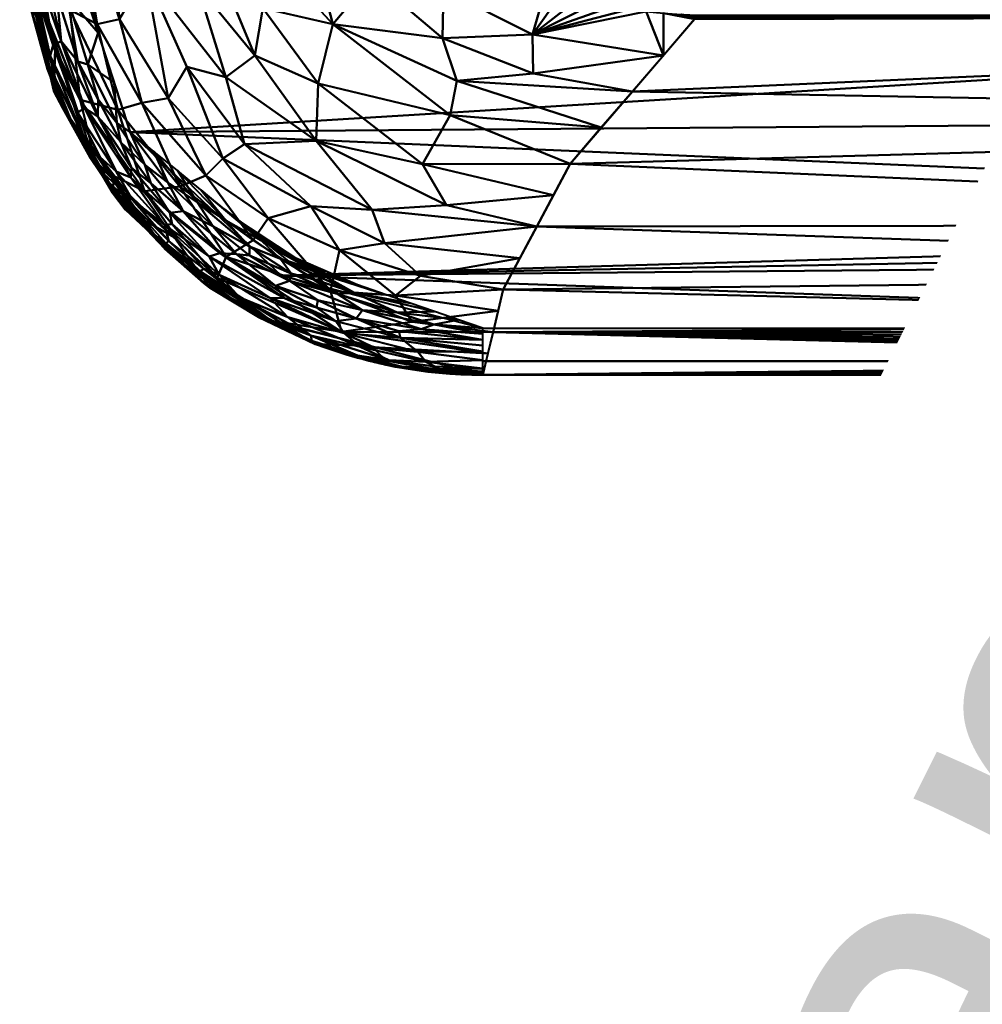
# Model space of a CAD drawing. Header units: millimetres. Extents: x -206 to 140, y -189 to 122.
# Tile 2 of 256: x -100 to -69, y -106 to -74. Entities that reach past the tile are written whole.
import ezdxf

# ---------------------------------------------------------------- set-up
doc = ezdxf.new("R2010")
doc.units = ezdxf.units.MM
doc.layers.add('A-GENM', color=13, linetype='Continuous', lineweight=30)
doc.styles.add('Arial', font='arial.ttf', dxfattribs={"height": 14.6304})

# ---------------------------------------------------------------- blocks, each defined once
blk = doc.blocks.new('MODEL - MODEL-3819-View 1')
at = {"layer": 'A-GENM', "lineweight": 40}
mesh = blk.add_polyface(dxfattribs=at)
corners = [(-29.547, -80.628, 21.912), (-30.767, -77.282, 21.774), (-31.573, -73.838, 21.577), (-31.967, -70.302, 21.32), (-31.97, -70.23, 21.315), (-31.973, -70.158, 21.309), (-31.976, -70.086, 21.303), (-31.98, -70.013, 21.297), (-31.983, -69.941, 21.291), (-31.986, -69.869, 21.285), (-31.989, -69.797, 21.279), (-30.744, -60.171, 20.279), (-26.491, -51.53, 18.967), (-19.669, -44.776, 17.53), (-84.808, -44.776, 17.53), (-91.341, -46.492, 17.943), (-96.217, -51.155, 18.899), (-98.282, -57.592, 19.934), (-98.282, -59.308, 20.167), (-98.282, -61.027, 20.385), (-98.282, -62.747, 20.589), (-98.282, -64.47, 20.778), (-98.282, -66.193, 20.954), (-98.282, -67.918, 21.117), (-98.282, -69.644, 21.267), (-98.282, -71.371, 21.404), (-96.216, -77.792, 21.799), (-91.328, -82.43, 21.961), (-84.808, -84.125, 21.989), (-42.772, -84.125, 21.989), (-41.793, -84.315, 21.991), (-40.814, -84.505, 21.993), (-39.834, -84.694, 21.994), (-38.855, -84.884, 21.996), (-37.876, -85.073, 21.997), (-36.896, -85.263, 21.997), (-35.917, -85.453, 21.998), (-34.938, -85.642, 21.998), (-34.264, -85.015, 21.996), (-33.59, -84.389, 21.992), (-32.916, -83.762, 21.985), (-32.242, -83.135, 21.975), (-31.569, -82.508, 21.963), (-30.895, -81.881, 21.948), (-30.221, -81.255, 21.931), (-34.645, -85.37, 21.997), (-34.792, -85.506, 21.998), (-35.55, -85.524, 21.998)]
mesh.append_faces([[corners[k] for k in face] for face in [(16, 12, 15), (21, 11, 20), (19, 11, 18), (10, 24, 9), (9, 24, 8), (4, 24, 3), (41, 29, 40), (40, 30, 39), (42, 29, 41)]], dxfattribs={"vtx0": -1, "vtx1": -1})
mesh.append_faces([[corners[k] for k in face] for face in [(27, 29, 43)]], dxfattribs={"vtx0": -1, "vtx1": -1, "vtx2": -1})
mesh.append_faces([[corners[k] for k in face] for face in [(12, 16, 17), (11, 17, 18), (11, 19, 20), (10, 22, 23), (10, 23, 24), (46, 36, 47), (36, 46, 45), (24, 6, 7), (24, 4, 5), (2, 25, 26), (39, 30, 31), (40, 29, 30), (38, 33, 34), (39, 32, 33), (39, 31, 32), (38, 34, 35), (29, 42, 43), (26, 0, 1), (27, 44, 0), (35, 45, 38), (45, 35, 36), (25, 2, 3)]], dxfattribs={"vtx0": -1, "vtx2": -1})
mesh.append_faces([[corners[k] for k in face] for face in [(21, 22, 10), (12, 13, 15), (11, 12, 17), (10, 11, 21), (7, 8, 24), (5, 6, 24), (24, 25, 3), (26, 27, 0), (1, 2, 26), (43, 44, 27), (38, 39, 33)]], dxfattribs={"vtx1": -1, "vtx2": -1})
mesh.append_faces([[corners[k] for k in face] for face in [(13, 14, 15), (47, 37, 46), (27, 28, 29)]], dxfattribs={"vtx2": -1})
mesh = blk.add_polyface(dxfattribs=at)
corners = [(-82.322, -73.381, -15.548), (-81.771, -73.515, -15.585), (-81.215, -73.632, -15.607), (-80.655, -73.733, -15.618), (-80.093, -73.817, -15.618), (-79.528, -73.885, -15.61), (-78.962, -73.938, -15.592), (-78.396, -73.978, -15.567), (-77.829, -74.005, -15.535), (-77.873, -74.049, -15.46), (-77.919, -74.093, -15.384), (-77.964, -74.137, -15.308), (-81.981, -78.811, -6.217), (-84.148, -82.879, 3.75), (-84.808, -85.634, 14.351), (-91.893, -83.848, 14.297), (-97.293, -78.93, 14.129), (-99.785, -71.491, 13.6), (-99.023, -70.49, 9.903), (-98.051, -69.461, 6.26), (-97.102, -68.413, 2.622), (-96.041, -67.374, -0.986), (-94.816, -66.347, -4.553), (-93.372, -65.343, -8.04), (-91.635, -64.375, -11.401), (-89.522, -63.465, -14.559), (-88.893, -66.401, -14.96), (-87.7, -69.132, -15.266), (-85.812, -71.436, -15.461), (-85.41, -71.73, -15.522), (-84.997, -72.011, -15.568), (-84.573, -72.279, -15.599), (-84.139, -72.533, -15.614), (-83.696, -72.771, -15.616), (-83.245, -72.991, -15.605), (-82.787, -73.195, -15.582), (-79.973, -76.474, -10.762), (-78.969, -75.306, -13.035), (-86.113, -74.753, -11.588), (-83.203, -74.633, -13.444), (-86.079, -73.177, -13.537), (-92.519, -78.174, 1.054), (-90.545, -70.877, -10.719), (-96.61, -77.069, 8.533), (-90.137, -76.217, -5.6), (-89.813, -68.781, -12.966), (-94.033, -73.049, -2.767), (-96.554, -74.13, 4.652), (-93.769, -79.186, 5.353), (-93.111, -81.823, 9.747), (-93.16, -70.803, -6.407), (-89.444, -81.602, 3.501), (-83.065, -80.845, -1.233), (-84.478, -84.257, 9.05), (-95.721, -72.679, 0.908), (-88.395, -72.809, -11.761), (-89.663, -74.293, -8.69), (-85.862, -77.244, -7.998), (-83.184, -75.886, -11.515), (-88.134, -71.199, -13.467), (-80.977, -77.642, -8.49), (-88.391, -80.306, -0.433), (-86.757, -78.823, -4.621), (-85.648, -76.127, -9.932), (-90.195, -78.065, -2.661), (-98.379, -75.687, 13.898), (-97.828, -76.742, 11.288), (-94.593, -81.389, 14.213), (-95.746, -79.696, 10.778), (-98.165, -73.832, 9.075), (-97.277, -74.301, 6.942), (-95.84, -76.843, 6.22), (-94.982, -76.684, 3.823), (-93.22, -78.637, 3.192), (-91.752, -80.566, 4.366), (-89.737, -82.916, 7.22), (-92.238, -81.28, 6.823), (-94.611, -79.551, 7.906), (-89.373, -84.251, 10.981), (-99.047, -73.695, 11.646), (-93.395, -82.497, 12.228), (-91.352, -67.823, -11.15), (-92.4, -69.173, -8.798), (-91.628, -72.138, -8.083), (-91.923, -73.776, -6.015), (-92.181, -75.311, -3.78), (-93.118, -76.011, -1.166), (-94.384, -75.673, 0.997), (-93.378, -72.425, -4.698), (-94.705, -69.833, -3.672), (-95.402, -70.841, -1.339), (-95.428, -66.861, -2.769), (-94.094, -65.845, -6.296), (-90.374, -80.178, 1.496), (-87.984, -81.374, 1.549), (-86.821, -82.44, 3.341), (-84.313, -83.568, 6.4), (-83.606, -81.862, 1.258), (-87.09, -83.926, 7.744), (-87.633, -83.075, 5.578), (-85.981, -80.145, -2.444), (-82.523, -79.828, -3.725), (-98.537, -69.975, 8.082), (-88.35, -84.741, 14.324), (-84.643, -84.946, 11.7), (-99.404, -70.99, 11.752)]
mesh.append_faces([[corners[k] for k in face] for face in [(4, 39, 3), (7, 11, 6), (35, 40, 34), (20, 47, 19), (60, 63, 36), (33, 40, 32), (92, 50, 22), (25, 45, 24), (32, 40, 31), (65, 66, 16), (36, 58, 37), (16, 68, 67), (24, 81, 23), (19, 70, 102)]], dxfattribs={"vtx0": -1, "vtx1": -1})
mesh.append_faces([[corners[k] for k in face] for face in [(81, 42, 82), (57, 12, 62), (78, 49, 75), (37, 39, 5), (88, 46, 89), (42, 45, 59), (72, 71, 47), (46, 90, 89), (74, 51, 75), (42, 55, 56), (59, 40, 55), (93, 94, 51), (51, 99, 75), (88, 89, 50), (76, 48, 74), (37, 58, 39), (83, 50, 82), (55, 38, 56), (68, 77, 49), (40, 35, 39), (38, 39, 58), (45, 42, 81), (38, 55, 40), (72, 47, 54), (44, 56, 57), (68, 66, 43), (83, 56, 84), (87, 54, 86), (76, 77, 48), (85, 64, 86), (59, 55, 42), (65, 79, 66), (47, 20, 54), (69, 79, 18), (71, 70, 47), (61, 94, 93), (73, 93, 74), (39, 38, 40), (56, 44, 84), (78, 104, 103), (83, 82, 42), (44, 57, 62), (63, 58, 36), (63, 57, 56), (40, 59, 28), (59, 45, 27), (38, 58, 63), (101, 100, 62), (64, 100, 61), (44, 62, 64), (61, 100, 52), (38, 63, 56), (57, 63, 60), (84, 44, 85), (64, 61, 41), (69, 43, 66), (66, 68, 16), (67, 68, 80), (43, 69, 70), (69, 102, 70), (43, 70, 71), (47, 70, 19), (43, 71, 77), (48, 71, 72), (72, 73, 48), (86, 41, 87), (48, 73, 74), (41, 73, 87), (75, 76, 74), (93, 51, 74), (78, 80, 49), (98, 75, 99), (77, 71, 48), (76, 75, 49), (43, 77, 68), (77, 76, 49), (53, 78, 98), (66, 79, 69), (15, 80, 78), (49, 80, 68), (81, 24, 45), (82, 23, 81), (84, 50, 83), (56, 83, 42), (84, 88, 50), (85, 88, 84), (46, 85, 86), (85, 44, 64), (46, 86, 54), (41, 86, 64), (87, 72, 54), (72, 87, 73), (50, 92, 82), (46, 88, 85), (89, 90, 91), (90, 54, 21), (90, 46, 54), (89, 22, 50), (93, 41, 61), (73, 41, 93), (94, 95, 51), (95, 94, 97), (13, 99, 95), (94, 61, 52), (75, 98, 78), (98, 99, 96), (95, 99, 51), (62, 100, 64)]], dxfattribs={"vtx0": -1, "vtx1": -1, "vtx2": -1})
mesh.append_faces([[corners[k] for k in face] for face in [(40, 33, 34), (39, 0, 1), (6, 11, 37), (7, 10, 11), (40, 29, 30), (99, 13, 96), (40, 28, 29), (37, 5, 6), (39, 35, 0), (79, 65, 17), (94, 52, 97), (62, 12, 101), (69, 18, 102), (78, 53, 104)]], dxfattribs={"vtx0": -1, "vtx2": -1})
mesh.append_faces([[corners[k] for k in face] for face in [(8, 9, 7), (14, 103, 104)]], dxfattribs={"vtx1": -1})
mesh.append_faces([[corners[k] for k in face] for face in [(1, 2, 39), (27, 28, 59), (30, 31, 40), (2, 3, 39), (9, 10, 7), (20, 21, 54), (4, 5, 39), (26, 27, 45), (25, 26, 45), (60, 12, 57), (15, 67, 80), (103, 15, 78), (105, 18, 79, 17), (92, 23, 82), (21, 91, 90), (91, 22, 89), (96, 53, 98), (97, 13, 95), (101, 52, 100)]], dxfattribs={"vtx1": -1, "vtx2": -1})
mesh = blk.add_polyface(dxfattribs=at)
corners = [(-87.641, -85.372, 20.486), (-87.741, -85.353, 20.486), (-87.84, -85.333, 20.486), (-87.94, -85.312, 20.485), (-88.125, -85.271, 20.486), (-88.31, -85.228, 20.486), (-88.495, -85.183, 20.486), (-88.679, -85.135, 20.486), (-88.863, -85.085, 20.487), (-89.045, -85.032, 20.487), (-89.227, -84.977, 20.487), (-89.389, -84.926, 20.485), (-89.55, -84.874, 20.484), (-89.71, -84.819, 20.482), (-89.87, -84.763, 20.481), (-90.029, -84.705, 20.479), (-90.187, -84.645, 20.477), (-90.345, -84.583, 20.476), (-95.088, -81.566, 20.406), (-98.386, -77.017, 20.226), (-99.779, -71.577, 19.908), (-99.769, -71.74, 17.836), (-99.766, -71.787, 15.76), (-99.783, -71.522, 13.725), (-97.497, -78.632, 14.234), (-92.059, -83.768, 14.421), (-84.808, -85.642, 14.477), (-84.808, -85.642, 20.489), (-85.164, -85.638, 20.489), (-85.52, -85.625, 20.489), (-85.876, -85.604, 20.488), (-86.231, -85.574, 20.488), (-86.585, -85.536, 20.488), (-86.938, -85.49, 20.487), (-87.29, -85.435, 20.487), (-84.808, -85.642, 16.996), (-90.229, -84.65, 17.334), (-84.808, -85.642, 18.743), (-90.247, -84.635, 18.907), (-93.833, -82.675, 18.061), (-98.685, -76.464, 17.113), (-87.648, -85.376, 18.149), (-88.434, -84.705, 14.449), (-87.74, -85.359, 16.279), (-96.789, -79.747, 18.331), (-99.048, -74.434, 20.075), (-94.778, -81.2, 14.328), (-96.377, -80.287, 16.19), (-93.641, -82.819, 16.059), (-92.716, -83.075, 20.441), (-98.64, -75.077, 13.98), (-96.737, -79.292, 20.316)]
mesh.append_faces([[corners[k] for k in face] for face in [(5, 41, 4), (2, 41, 1), (37, 41, 35), (8, 38, 7), (10, 38, 9), (35, 43, 26), (33, 41, 32), (26, 43, 42), (46, 47, 24), (0, 41, 34), (16, 38, 15), (17, 38, 16), (22, 40, 21), (49, 38, 17)]], dxfattribs={"vtx0": -1, "vtx1": -1})
mesh.append_faces([[corners[k] for k in face] for face in [(39, 36, 38), (25, 36, 48), (47, 48, 39), (41, 43, 35), (41, 38, 36), (44, 47, 39), (24, 47, 40), (40, 44, 19), (41, 36, 43), (41, 5, 38), (43, 36, 42), (41, 37, 32), (46, 48, 47), (44, 39, 18), (39, 48, 36), (40, 45, 21), (40, 22, 50), (49, 39, 38), (40, 47, 44)]], dxfattribs={"vtx0": -1, "vtx1": -1, "vtx2": -1})
mesh.append_faces([[corners[k] for k in face] for face in [(41, 3, 4), (38, 11, 12), (38, 6, 7), (38, 8, 9), (38, 10, 11), (38, 14, 15), (37, 31, 32), (36, 25, 42), (37, 28, 29), (37, 29, 30), (41, 2, 3), (44, 18, 51), (40, 19, 45)]], dxfattribs={"vtx0": -1, "vtx2": -1})
mesh.append_faces([[corners[k] for k in face] for face in [(5, 6, 38), (0, 1, 41), (51, 19, 44), (12, 13, 38), (46, 25, 48), (50, 24, 40), (30, 31, 37), (13, 14, 38), (33, 34, 41), (49, 18, 39)]], dxfattribs={"vtx1": -1, "vtx2": -1})
mesh.append_faces([[corners[k] for k in face] for face in [(37, 27, 28), (22, 23, 50), (45, 20, 21)]], dxfattribs={"vtx2": -1})
mesh = blk.add_polyface(dxfattribs=at)
corners = [(-99.368, -73.563, 20.693), (-99.63, -71.525, 20.47), (-99.433, -73.76, 20.419), (-98.802, -75.325, 20.962), (-99.255, -73.28, 20.943), (-97.902, -75.503, 21.595), (-98.583, -73.333, 21.438), (-98.442, -74.848, 21.414), (-99.032, -71.432, 21.205), (-99.306, -71.47, 20.932), (-98.999, -73.214, 21.207), (-98.699, -74.974, 21.199), (-98.657, -71.401, 21.305), (-98.246, -73.403, 21.529), (-99.729, -71.56, 20.095), (-99.083, -74.297, 20.067), (-98.776, -73.39, 21.344), (-97.581, -75.596, 21.667), (-97.765, -72.976, 21.503), (-98.47, -71.386, 21.354), (-98.845, -71.417, 21.255), (-97.249, -74.581, 21.601), (-99.58, -71.508, 20.658), (-98.894, -75.508, 20.683), (-99.68, -71.543, 20.283), (-99.779, -71.577, 19.908), (-98.891, -75.753, 20.399), (-96.732, -76.187, 21.7), (-98.282, -71.371, 21.404)]
mesh.append_faces([[corners[k] for k in face] for face in [(19, 18, 28)]], dxfattribs={"vtx0": -1})
mesh.append_faces([[corners[k] for k in face] for face in [(22, 4, 9)]], dxfattribs={"vtx0": -1, "vtx1": -1})
mesh.append_faces([[corners[k] for k in face] for face in [(0, 1, 2), (3, 4, 0), (5, 6, 7), (3, 11, 4), (12, 6, 13), (14, 15, 2), (10, 16, 8), (5, 17, 13), (7, 10, 11), (18, 19, 13), (5, 13, 6), (0, 4, 22), (10, 4, 11), (2, 23, 0), (3, 0, 23), (23, 2, 26), (15, 26, 2), (10, 7, 16), (4, 10, 9), (13, 17, 21), (7, 6, 16), (16, 6, 20)]], dxfattribs={"vtx0": -1, "vtx1": -1, "vtx2": -1})
mesh.append_faces([[corners[k] for k in face] for face in [(6, 12, 20), (13, 21, 18), (16, 20, 8), (0, 22, 1)]], dxfattribs={"vtx0": -1, "vtx2": -1})
mesh.append_faces([[corners[k] for k in face] for face in [(2, 1, 24, 14)]], dxfattribs={"vtx0": -1, "vtx3": -1})
mesh.append_faces([[corners[k] for k in face] for face in [(8, 9, 10), (27, 21, 17), (19, 12, 13)]], dxfattribs={"vtx1": -1, "vtx2": -1})
mesh.append_faces([[corners[k] for k in face] for face in [(14, 25, 15)]], dxfattribs={"vtx2": -1})
mesh = blk.add_polyface(dxfattribs=at)
corners = [(-42.763, -85.634, 14.351), (-43.109, -85.634, 14.351), (-84.808, -85.634, 14.351), (-84.148, -82.877, 3.751), (-81.981, -78.811, -6.217), (-77.964, -74.137, -15.307), (-77.919, -74.092, -15.384), (-77.873, -74.048, -15.46), (-77.829, -74.005, -15.535), (-23.792, -74.005, -15.535), (-31.349, -77.388, -9.2), (-37.029, -80.768, -1.747), (-41.062, -83.966, 7.069), (-41.275, -84.231, 7.965), (-41.488, -84.484, 8.865), (-41.701, -84.724, 9.768), (-41.913, -84.947, 10.676), (-42.125, -85.153, 11.588), (-42.338, -85.338, 12.505), (-42.55, -85.5, 13.426), (-84.478, -84.255, 9.051), (-83.065, -80.844, -1.233), (-79.973, -76.474, -10.762), (-39.045, -82.367, 2.661)]
mesh.append_faces([[corners[k] for k in face] for face in [(9, 7, 8)]], dxfattribs={"vtx0": -1})
mesh.append_faces([[corners[k] for k in face] for face in [(19, 2, 18), (20, 18, 2), (18, 20, 17), (3, 12, 20), (23, 21, 11), (5, 9, 22), (7, 9, 6), (21, 23, 3), (10, 22, 9), (16, 20, 15)]], dxfattribs={"vtx0": -1, "vtx1": -1})
mesh.append_faces([[corners[k] for k in face] for face in [(20, 16, 17), (9, 5, 6), (10, 4, 22)]], dxfattribs={"vtx0": -1, "vtx2": -1})
mesh.append_faces([[corners[k] for k in face] for face in [(1, 2, 19, 0)]], dxfattribs={"vtx1": -1})
mesh.append_faces([[corners[k] for k in face] for face in [(23, 12, 3), (14, 15, 20), (13, 14, 20), (21, 4, 11), (10, 11, 4), (12, 13, 20)]], dxfattribs={"vtx1": -1, "vtx2": -1})
mesh = blk.add_polyface(dxfattribs=at)
corners = [(-96.737, -79.292, 20.316), (-97.559, -78.516, 20.501), (-98.386, -77.017, 20.226), (-98.442, -74.848, 21.414), (-98.699, -74.974, 21.199), (-97.676, -77.016, 21.469), (-98.894, -75.508, 20.683), (-97.798, -77.792, 20.965), (-98.802, -75.325, 20.962), (-98.891, -75.753, 20.399), (-98.111, -77.449, 20.657), (-97.25, -76.737, 21.696), (-97.262, -77.28, 21.629), (-96.519, -78.115, 21.752), (-96.669, -79.065, 21.402), (-96.188, -79.254, 21.629), (-97.915, -77.148, 21.224), (-97.18, -78.6, 21.191), (-96.647, -77.492, 21.769), (-95.739, -78.847, 21.831), (-96.732, -76.187, 21.7), (-97.581, -75.596, 21.667), (-96.216, -77.792, 21.799), (-99.083, -74.297, 20.067), (-98.295, -77.171, 20.45), (-96.917, -79.394, 20.75), (-97.902, -75.503, 21.595), (-96.165, -78.942, 21.724)]
mesh.append_faces([[corners[k] for k in face] for face in [(0, 1, 2)]], dxfattribs={"vtx0": -1, "vtx1": -1})
mesh.append_faces([[corners[k] for k in face] for face in [(3, 4, 5), (6, 7, 8), (6, 9, 10), (11, 12, 13), (5, 14, 15), (16, 17, 14), (5, 4, 16), (18, 13, 19), (5, 12, 3), (18, 20, 21), (22, 18, 19), (6, 10, 7), (16, 4, 8), (7, 17, 16), (7, 16, 8), (5, 16, 14), (24, 1, 10), (10, 1, 25), (7, 10, 25), (11, 13, 18), (21, 26, 11), (21, 11, 18), (26, 3, 12), (26, 12, 11), (15, 12, 5), (10, 9, 24), (12, 27, 13), (9, 2, 24), (2, 1, 24)]], dxfattribs={"vtx0": -1, "vtx1": -1, "vtx2": -1})
mesh.append_faces([[corners[k] for k in face] for face in [(9, 23, 2), (18, 22, 20)]], dxfattribs={"vtx0": -1, "vtx2": -1})
mesh = blk.add_polyface(dxfattribs=at)
corners = [(-92.357, -81.483, 21.913), (-93.123, -80.643, 21.828), (-94.034, -80.069, 21.866), (-95.536, -81.018, 20.86), (-96.917, -79.394, 20.75), (-96.067, -80.532, 20.579), (-94.516, -82.047, 20.681), (-92.532, -83.463, 20.765), (-93.958, -82.405, 20.964), (-93.333, -82.402, 21.535), (-91.693, -83.152, 21.743), (-93.656, -81.807, 21.73), (-95.064, -81.377, 21.063), (-96.425, -79.843, 21.065), (-93.923, -79.654, 21.554), (-91.976, -81.291, 21.741), (-95.099, -80.79, 21.552), (-94.925, -80.395, 21.785), (-93.308, -81.699, 21.865), (-95.739, -78.847, 21.831), (-94.995, -79.412, 21.868), (-96.216, -77.792, 21.799), (-93.952, -82.283, 21.174), (-92.662, -83.136, 21.27), (-95.451, -78.413, 21.717), (-96.188, -79.254, 21.629), (-96.669, -79.065, 21.402), (-93.835, -82.21, 21.366), (-94.96, -81.318, 21.259), (-91.223, -83.163, 21.853), (-94.852, -80.763, 21.691), (-96.149, -79.969, 21.281), (-95.545, -79.442, 21.81), (-96.165, -78.942, 21.724), (-94.502, -80.347, 21.881), (-97.262, -77.28, 21.629), (-92.776, -81.738, 21.932), (-93.544, -80.834, 21.918), (-93.158, -80.275, 21.472), (-94.687, -79.033, 21.635), (-92.353, -81.781, 21.945), (-96.519, -78.115, 21.752), (-95.088, -81.566, 20.406), (-96.737, -79.292, 20.316), (-97.559, -78.516, 20.501), (-92.716, -83.075, 20.441), (-97.18, -78.6, 21.191), (-97.798, -77.792, 20.965), (-91.672, -83.866, 21.007)]
mesh.append_faces([[corners[k] for k in face] for face in [(42, 5, 43)]], dxfattribs={"vtx0": -1, "vtx1": -1})
mesh.append_faces([[corners[k] for k in face] for face in [(0, 1, 2), (3, 4, 5), (6, 7, 8), (9, 10, 11), (12, 13, 3), (3, 5, 6), (14, 1, 15), (9, 11, 16), (17, 11, 18), (19, 20, 21), (22, 8, 23), (20, 2, 24), (16, 25, 26), (22, 27, 28), (28, 27, 16), (29, 18, 11), (25, 16, 30), (17, 30, 11), (16, 26, 31), (17, 32, 33), (34, 17, 18), (25, 33, 35), (18, 36, 34), (20, 34, 37), (34, 19, 32), (34, 36, 37), (2, 1, 39), (36, 40, 37), (20, 37, 2), (0, 2, 37), (32, 19, 41), (34, 20, 19), (13, 4, 3), (5, 42, 6), (44, 5, 4), (6, 45, 7), (6, 8, 3), (8, 22, 12), (46, 31, 26), (47, 4, 13), (5, 44, 43), (33, 32, 41), (34, 32, 17), (17, 33, 25), (8, 48, 23), (27, 23, 9), (12, 22, 28), (23, 27, 22), (16, 27, 9), (13, 12, 28), (8, 12, 3), (25, 30, 17), (16, 11, 30), (0, 37, 40), (47, 13, 46), (31, 46, 13), (13, 28, 31), (16, 31, 28)]], dxfattribs={"vtx0": -1, "vtx1": -1, "vtx2": -1})
mesh.append_faces([[corners[k] for k in face] for face in [(15, 38, 14), (1, 14, 39), (2, 39, 24)]], dxfattribs={"vtx0": -1, "vtx2": -1})
mesh.append_faces([[corners[k] for k in face] for face in [(24, 21, 20), (42, 45, 6)]], dxfattribs={"vtx1": -1, "vtx2": -1})
mesh = blk.add_polyface(dxfattribs=at)
corners = [(-90.007, -82.512, 21.852), (-91.354, -81.883, 21.863), (-90.218, -82.561, 21.907), (-92.016, -81.169, 21.63), (-90.859, -81.865, 21.621), (-92.635, -80.699, 21.416), (-93.656, -81.807, 21.73), (-91.693, -83.152, 21.743), (-91.223, -83.163, 21.853), (-88.955, -82.984, 21.889), (-89.515, -83.017, 21.953), (-93.123, -80.643, 21.828), (-92.357, -81.483, 21.913), (-91.005, -82.358, 21.942), (-91.064, -82.598, 21.964), (-92.353, -81.781, 21.945), (-92.776, -81.738, 21.932), (-91.511, -82.763, 21.919), (-93.308, -81.699, 21.865), (-91.589, -81.549, 21.304), (-92.112, -81.124, 21.36), (-90.981, -81.815, 21.45), (-91.976, -81.291, 21.741), (-90.084, -82.363, 21.78), (-88.866, -82.73, 21.509), (-90.43, -82.192, 21.323), (-91.066, -81.974, 21.248), (-89.795, -82.411, 21.399), (-93.158, -80.275, 21.472)]
mesh.append_faces([[corners[k] for k in face] for face in [(25, 21, 27)]], dxfattribs={"vtx0": -1, "vtx1": -1})
mesh.append_faces([[corners[k] for k in face] for face in [(0, 1, 2), (3, 4, 5), (6, 7, 8), (9, 2, 10), (1, 11, 12), (1, 13, 2), (14, 15, 16), (17, 16, 18), (14, 16, 17), (22, 1, 23), (23, 24, 4), (21, 20, 4), (25, 19, 21), (22, 23, 4), (4, 27, 21), (22, 11, 1), (2, 13, 10), (18, 8, 17), (0, 2, 9), (13, 1, 12), (15, 13, 12), (14, 10, 13), (9, 23, 0), (1, 0, 23), (13, 15, 14), (28, 22, 3), (22, 4, 3)]], dxfattribs={"vtx0": -1, "vtx1": -1, "vtx2": -1})
mesh.append_faces([[corners[k] for k in face] for face in [(3, 5, 28), (4, 20, 5)]], dxfattribs={"vtx0": -1, "vtx2": -1})
mesh.append_faces([[corners[k] for k in face] for face in [(19, 20, 21), (24, 27, 4)]], dxfattribs={"vtx1": -1, "vtx2": -1})
mesh.append_faces([[corners[k] for k in face] for face in [(25, 26, 19)]], dxfattribs={"vtx2": -1})
mesh = blk.add_polyface(dxfattribs=at)
corners = [(-89.295, -84.289, 21.705), (-89.558, -83.903, 21.859), (-91.693, -83.152, 21.743), (-89.87, -84.763, 20.48), (-88.976, -85.033, 20.711), (-90.029, -84.704, 20.479), (-92.532, -83.463, 20.765), (-90.338, -84.538, 20.839), (-91.672, -83.866, 21.007), (-89.71, -84.819, 20.482), (-89.55, -84.873, 20.484), (-90.345, -84.583, 20.476), (-90.187, -84.645, 20.477), (-89.389, -84.926, 20.485), (-88.696, -83.55, 21.982), (-89.515, -83.017, 21.953), (-91.064, -82.598, 21.964), (-88.772, -84.737, 21.456), (-91.111, -83.776, 21.522), (-92.662, -83.136, 21.27), (-90.372, -84.369, 21.202), (-90.187, -83.459, 21.92), (-90.148, -83.223, 21.964), (-91.511, -82.763, 21.919), (-88.861, -85.015, 20.927), (-88.905, -83.821, 21.951), (-93.333, -82.402, 21.535), (-91.223, -83.163, 21.853), (-93.958, -82.405, 20.964), (-92.716, -83.075, 20.441)]
mesh.append_faces([[corners[k] for k in face] for face in [(3, 4, 5), (11, 6, 29)]], dxfattribs={"vtx0": -1, "vtx1": -1})
mesh.append_faces([[corners[k] for k in face] for face in [(0, 1, 2), (6, 7, 8), (14, 15, 16), (17, 0, 18), (19, 20, 18), (21, 22, 23), (0, 2, 18), (24, 7, 4), (7, 6, 11), (22, 14, 16), (25, 21, 1), (2, 26, 18), (27, 1, 21), (19, 18, 26), (17, 18, 20), (8, 28, 6), (7, 24, 20), (7, 20, 8), (20, 19, 8), (12, 4, 7), (22, 21, 25), (27, 21, 23), (14, 22, 25), (23, 22, 16), (1, 27, 2)]], dxfattribs={"vtx0": -1, "vtx1": -1, "vtx2": -1})
mesh.append_faces([[corners[k] for k in face] for face in [(4, 3, 9), (7, 11, 12), (4, 12, 5)]], dxfattribs={"vtx0": -1, "vtx2": -1})
mesh.append_faces([[corners[k] for k in face] for face in [(9, 10, 4), (10, 13, 4)]], dxfattribs={"vtx1": -1, "vtx2": -1})
mesh = blk.add_polyface(dxfattribs=at)
corners = [(-88.976, -85.033, 20.711), (-88.679, -85.134, 20.486), (-88.495, -85.182, 20.486), (-88.863, -85.084, 20.487), (-89.295, -84.289, 21.705), (-86.907, -84.892, 21.684), (-87.469, -84.439, 21.881), (-88.31, -85.228, 20.486), (-89.227, -84.977, 20.487), (-89.045, -85.032, 20.487), (-89.389, -84.926, 20.485), (-88.125, -85.271, 20.486), (-88.955, -82.984, 21.889), (-89.515, -83.017, 21.953), (-87.575, -83.624, 21.968), (-87.844, -85.166, 21.164), (-88.772, -84.737, 21.456), (-90.372, -84.369, 21.202), (-87.741, -85.353, 20.486), (-87.438, -85.371, 20.824), (-87.84, -85.333, 20.486), (-88.861, -85.015, 20.927), (-87.94, -85.312, 20.485), (-87.641, -85.372, 20.486), (-88.696, -83.55, 21.982), (-88.905, -83.821, 21.951), (-89.558, -83.903, 21.859), (-87.522, -84.221, 21.945), (-86.801, -84.164, 21.978), (-86.651, -85.219, 21.397), (-86.373, -83.588, 21.804), (-90.084, -82.363, 21.78), (-87.937, -83.05, 21.619), (-86.392, -84.005, 21.988), (-88.866, -82.73, 21.509), (-86.404, -85.458, 21.023), (-87.155, -83.319, 21.711)]
mesh.append_faces([[corners[k] for k in face] for face in [(1, 0, 3), (8, 0, 10), (20, 0, 22), (22, 0, 11), (34, 31, 32), (3, 0, 9), (32, 12, 36)]], dxfattribs={"vtx0": -1, "vtx1": -1})
mesh.append_faces([[corners[k] for k in face] for face in [(4, 5, 6), (12, 13, 14), (15, 16, 17), (18, 19, 0), (0, 19, 21), (24, 14, 13), (6, 25, 26), (6, 27, 25), (28, 24, 25), (6, 26, 4), (15, 29, 16), (16, 5, 4), (14, 30, 12), (31, 12, 32), (24, 33, 14), (35, 21, 19), (17, 21, 15), (28, 25, 27), (21, 35, 15)]], dxfattribs={"vtx0": -1, "vtx1": -1, "vtx2": -1})
mesh.append_faces([[corners[k] for k in face] for face in [(0, 1, 2), (0, 2, 7), (0, 8, 9), (0, 7, 11), (19, 18, 23)]], dxfattribs={"vtx0": -1, "vtx2": -1})
mesh.append_faces([[corners[k] for k in face] for face in [(20, 18, 0)]], dxfattribs={"vtx1": -1, "vtx2": -1})
mesh = blk.add_polyface(dxfattribs=at)
corners = [(-85.164, -85.638, 20.489), (-84.808, -85.642, 20.489), (-84.808, -85.586, 20.696), (-87.844, -85.166, 21.164), (-86.365, -85.37, 21.218), (-86.651, -85.219, 21.397), (-87.469, -84.439, 21.881), (-84.808, -84.882, 21.793), (-84.808, -84.693, 21.842), (-86.231, -85.575, 20.488), (-87.438, -85.371, 20.824), (-85.52, -85.625, 20.489), (-85.876, -85.604, 20.488), (-84.808, -85.53, 20.902), (-87.641, -85.372, 20.486), (-87.29, -85.435, 20.487), (-86.585, -85.536, 20.487), (-86.938, -85.49, 20.487), (-86.907, -84.892, 21.684), (-88.772, -84.737, 21.456), (-85.59, -83.856, 21.897), (-86.392, -84.005, 21.988), (-84.808, -84.125, 21.989), (-84.808, -84.504, 21.891), (-86.801, -84.164, 21.978), (-84.808, -84.315, 21.94), (-84.808, -85.16, 21.519), (-86.404, -85.458, 21.023), (-86.373, -83.588, 21.804), (-87.575, -83.624, 21.968), (-88.696, -83.55, 21.982), (-88.955, -82.984, 21.889), (-87.155, -83.319, 21.711), (-84.808, -85.438, 21.244), (-87.522, -84.221, 21.945)]
mesh.append_faces([[corners[k] for k in face] for face in [(11, 2, 12), (13, 10, 2), (0, 2, 11), (9, 10, 16), (17, 10, 15), (20, 21, 22), (28, 29, 20), (22, 21, 25), (33, 27, 13)]], dxfattribs={"vtx0": -1, "vtx1": -1})
mesh.append_faces([[corners[k] for k in face] for face in [(3, 4, 5), (9, 2, 10), (5, 18, 19), (24, 25, 21), (13, 27, 10), (27, 4, 3), (18, 7, 6), (21, 30, 24), (20, 29, 21), (18, 5, 26), (23, 24, 34), (23, 34, 6), (27, 33, 4), (33, 5, 4)]], dxfattribs={"vtx0": -1, "vtx1": -1, "vtx2": -1})
mesh.append_faces([[corners[k] for k in face] for face in [(6, 7, 8), (24, 23, 25), (18, 26, 7), (31, 28, 32)]], dxfattribs={"vtx0": -1, "vtx2": -1})
mesh.append_faces([[corners[k] for k in face] for face in [(9, 12, 2), (14, 15, 10), (17, 16, 10), (8, 23, 6), (33, 26, 5)]], dxfattribs={"vtx1": -1, "vtx2": -1})
mesh.append_faces([[corners[k] for k in face] for face in [(0, 1, 2)]], dxfattribs={"vtx2": -1})
mesh = blk.add_polyface(dxfattribs=at)
corners = [(-42.773, -85.642, 20.489), (-84.808, -85.642, 20.489), (-84.808, -85.197, 21.556), (-84.808, -84.125, 21.989), (-42.772, -84.125, 21.989), (-42.772, -85.197, 21.556)]
mesh.append_faces([[corners[k] for k in face] for face in [(2, 5, 1)]], dxfattribs={"vtx0": -1, "vtx1": -1})
mesh.append_faces([[corners[k] for k in face] for face in [(3, 4, 5, 2), (5, 0, 1)]], dxfattribs={"vtx2": -1})
mesh = blk.add_polyface(dxfattribs=at)
corners = [(-42.773, -85.642, 14.472), (-42.773, -85.642, 20.489), (-84.808, -85.642, 20.489), (-84.808, -85.642, 14.477), (-43.109, -85.642, 14.476)]
mesh.append_faces([[corners[k] for k in face] for face in [(1, 2, 4, 0), (3, 4, 2)]], dxfattribs={"vtx1": -1})

msp = doc.modelspace()

# ---------------------------------------------------------------- block references
at = {"layer": 'A-GENM', "lineweight": 40}
msp.add_blockref('MODEL - MODEL-3819-View 1', (0, 0), dxfattribs=at)

# ---------------------------------------------------------------- next in the draw order: texts
at = {"color": 5, "lineweight": 30, "insert": (-69.707, -89.392, 3.218), "char_height": 14.6304, "width": 99.20583, "attachment_point": 2, "rotation": 63.4349, "line_spacing_factor": 0.941778, "style": 'Arial', "bg_fill": 3, "box_fill_scale": 1.25, "bg_fill_color": 256, "bg_fill_true_color": 13158600, "bg_fill_transparency": 0}
msp.add_mtext('Diameter', dxfattribs=at)

doc.saveas('drawing.dxf')
